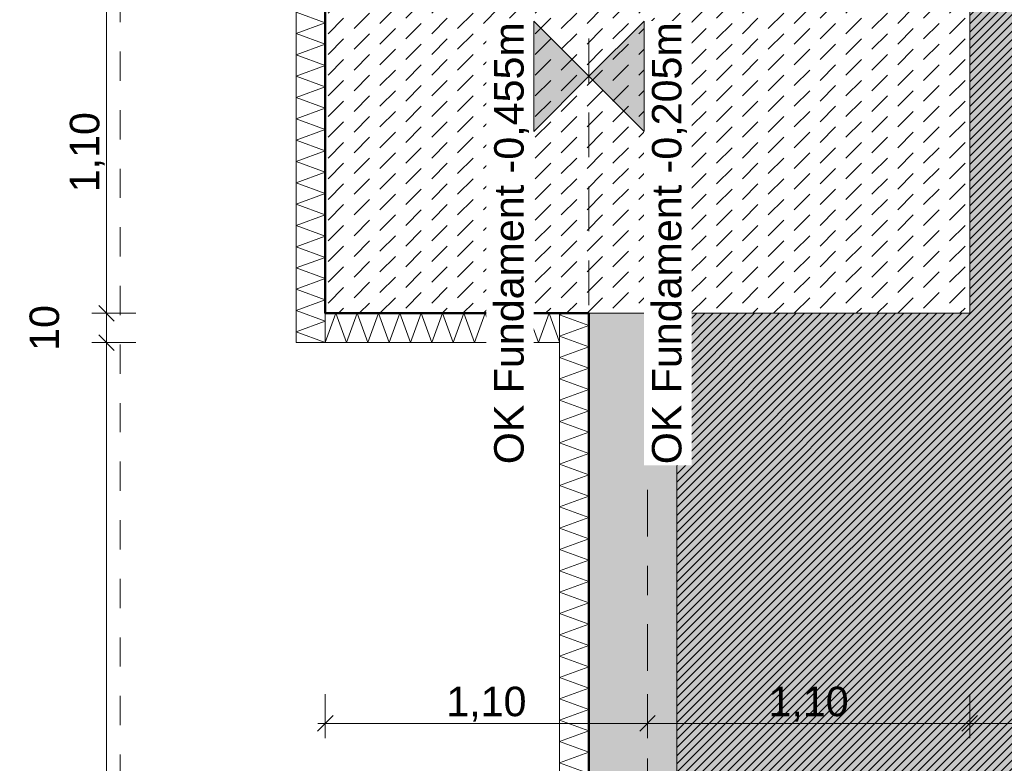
# Model space of a CAD drawing. Header units: metres. Extents: x -273 to 6, y -183 to 13.
# Tile 22 of 256: x -177.56 to -174.2, y -33.83 to -31.29. Entities that reach past the tile are written whole.
import ezdxf

# ---------------------------------------------------------------- set-up
doc = ezdxf.new("R2010")
doc.units = ezdxf.units.M
doc.header["$LTSCALE"] = 0.05
doc.header["$PDMODE"] = 1
doc.header["$PDSIZE"] = -2
for name, pattern in [('ISO-02 Strichlinie', [3.81, 3.048, -0.762]), ('ISO-03 Gestrichelt mit Abstand-3', [1.524, 0.6096, -0.9144]), ('Linienart-53', [5.291531, 3.175, -1.058062, 0.352704, -0.705764])]:
    doc.linetypes.add(name, pattern=pattern)
doc.layers.get('0').update_dxf_attribs({"lineweight": 25})
for name, color, linetype, lineweight, true_color in [('00 -Bauelemente -Beton unbewehrt', 7, 'Continuous', 9, 0xf7e06e), ('00 -Bauelemente -Dämmung innen', 7, 'Continuous', 9, 0xff7fe6), ('30 -32 Gründung- 2 Flachgründungen u. Bodenplatten', 7, 'Continuous', 9, 0xff6633), ('30 -32 Gründung-4 Frostschürze', 7, 'Continuous', 9, 0x66aaff), ('70 -72 Beschriftung- 1 Beschriftung allgemein', 7, 'Continuous', 9, 0xff6633), ('70 -76 Bemaßung- 2 Allgemein', 7, 'Continuous', 5, 0x6666cc)]:
    doc.layers.add(name, color=color, linetype=linetype, lineweight=lineweight, true_color=true_color)
for name, color, linetype, lineweight in [('30 -35 Decken- 2 Beläge- Dämmung', 7, 'Continuous', 9), ('70 -71 Achsen- 1 Gebäudeachsen', 7, 'Linienart-53', 18), ('Keine', 7, 'Continuous', 9)]:
    doc.layers.add(name, color=color, linetype=linetype, lineweight=lineweight)
doc.styles.add('Arial', font='arial.ttf')
doc.dimstyles.new('k+k_klein', dxfattribs={"dimtxt": 0.100689, "dimasz": 0.05302, "dimexe": 0.05, "dimexo": 0.15, "dimgap": 0.005, "dimtad": 1, "dimdec": 3, "dimtxsty": 'Arial', "dimblk": 'VW_SLASH-2', "dimblk1": 'VW_SLASH-2', "dimblk2": 'VW_SLASH-2', "dimcen": 0, "dimdle": 0.025, "dimadec": 3, "dimazin": 0, "dimtfac": 0.75, "dimtdec": 3, "dimtix": 1, "dimtmove": 0, "dimatfit": 0, "dimldrblk": 'VW_FILLEDARROW', "dimfxl": 0.1, "dimfxlon": 1, "dimfrac": 2, "dimtolj": 1, "dimarcsym": 0})

# ---------------------------------------------------------------- blocks, each defined once
blk = doc.blocks.new('_Achsen (3D)')
at = {"layer": '70 -71 Achsen- 1 Gebäudeachsen', "transparency": 33554687}
blk.add_line((-175.421, 3.8), (-175.421, -46.172), dxfattribs=at)
blk = doc.blocks.new('Gruppe-554')
at = {"color": 255, "linetype": 'Continuous', "lineweight": 5}
blk.add_wipeout([(-175.621, -38.672), (-175.621, -32.297), (-175.721, -32.297), (-175.721, -38.672)], dxfattribs=at).dxf.layer = '00 -Bauelemente -Dämmung innen'
blk = doc.blocks.new('Gruppe-555')
at = {"layer": '00 -Bauelemente -Dämmung innen', "color": 7, "transparency": 33554687, "flags": 128}
blk.add_lwpolyline([(-175.621, -33.8676), (-175.721, -33.8312), (-175.621, -33.7948), (-175.721, -33.7584), (-175.621, -33.722), (-175.721, -33.6856), (-175.621, -33.6493), (-175.721, -33.6129), (-175.621, -33.5765), (-175.721, -33.5401), (-175.621, -33.5037), (-175.721, -33.4673), (-175.621, -33.4309), (-175.721, -33.3945), (-175.621, -33.3581), (-175.721, -33.3217), (-175.621, -33.2853), (-175.721, -33.2489), (-175.621, -33.2125), (-175.721, -33.1761), (-175.621, -33.1397), (-175.721, -33.1033), (-175.621, -33.0669), (-175.721, -33.0305), (-175.621, -32.9941), (-175.721, -32.9577), (-175.621, -32.9213), (-175.721, -32.8849), (-175.621, -32.8485), (-175.721, -32.8121), (-175.621, -32.7757), (-175.721, -32.7393), (-175.621, -32.7029), (-175.721, -32.6665), (-175.621, -32.6301), (-175.721, -32.5937), (-175.621, -32.5573), (-175.721, -32.5209), (-175.621, -32.4845), (-175.721, -32.4482), (-175.621, -32.4118), (-175.721, -32.3754), (-175.621, -32.339), (-175.721, -32.3026), (-175.7058, -32.297)], dxfattribs=at)
blk = doc.blocks.new('Gruppe-557')
at = {"layer": '00 -Bauelemente -Dämmung innen', "color": 7, "linetype": 'Continuous', "lineweight": 9, "transparency": 33554687}
blk.add_line((-175.621, -32.297), (-175.721, -32.297), dxfattribs=at)
blk = doc.blocks.new('Gruppe-558')
at = {"color": 7, "transparency": 33554687}
blk.add_blockref('Gruppe-557', (0, 0), dxfattribs=at)
blk = doc.blocks.new('Gruppe-559')
at = {"layer": '00 -Bauelemente -Dämmung innen', "color": 7, "linetype": 'Continuous', "lineweight": 9, "transparency": 33554687}
blk.add_line((-175.721, -32.297), (-175.721, -38.672), dxfattribs=at)
blk = doc.blocks.new('Gruppe-560')
at = {"layer": '00 -Bauelemente -Dämmung innen', "color": 7, "linetype": 'Continuous', "lineweight": 9, "transparency": 33554687}
blk.add_line((-175.621, -38.672), (-175.621, -32.297), dxfattribs=at)
blk = doc.blocks.new('Gruppe-561')
at = {"color": 7, "transparency": 33554687}
for name in ['Gruppe-559', 'Gruppe-560']:
    blk.add_blockref(name, (0, 0), dxfattribs=at)
blk = doc.blocks.new('Gruppe-562')
at = {"layer": '00 -Bauelemente -Dämmung innen', "color": 7}
blk.add_blockref('Gruppe-554', (0, 0), dxfattribs=at)
at = {"color": 7, "transparency": 33554687}
for name in ['Gruppe-558', 'Gruppe-561']:
    blk.add_blockref(name, (0, 0), dxfattribs=at)
at = {"layer": '00 -Bauelemente -Dämmung innen', "color": 7, "transparency": 33554687}
blk.add_blockref('Gruppe-555', (0, 0), dxfattribs=at)
blk = doc.blocks.new('Gruppe-563')
at = {"layer": '00 -Bauelemente -Dämmung innen', "color": 7, "transparency": 33554687}
blk.add_blockref('Gruppe-562', (0, 0), dxfattribs=at)
at = {"layer": '00 -Bauelemente -Dämmung innen', "color": 0, "flags": 1}
for tag in ['prm0_value', 'prm1_value', 'prm2_value', 'prm3_value', 'prm4_value', 'prm5_value', 'prm6_value', 'IFC_UUID', 'instanceID', 'prm0_name', 'prm0_type', 'prm1_name', 'prm1_type', 'prm2_name', 'prm2_type', 'prm3_name', 'prm3_type', 'prm4_name', 'prm4_type', 'prm5_name', 'prm5_type', 'prm6_name', 'prm6_type']:
    blk.add_attdef(tag, (-175.721, -38.672), '', height=0.00018, dxfattribs=at)
blk = doc.blocks.new('Gruppe-1934')
at = {"color": 255, "linetype": 'Continuous', "lineweight": 5}
blk.add_wipeout([(-176.521, -32.397), (-175.721, -32.397), (-175.721, -32.297), (-176.521, -32.297)], dxfattribs=at).dxf.layer = '00 -Bauelemente -Dämmung innen'
blk = doc.blocks.new('Gruppe-1935')
at = {"layer": '00 -Bauelemente -Dämmung innen', "color": 7, "transparency": 33554687, "flags": 128}
blk.add_lwpolyline([(-176.521, -32.397), (-176.4846, -32.297), (-176.4482, -32.397), (-176.4118, -32.297), (-176.3754, -32.397), (-176.339, -32.297), (-176.3026, -32.397), (-176.2662, -32.297), (-176.2298, -32.397), (-176.1934, -32.297), (-176.157, -32.397), (-176.1206, -32.297), (-176.0842, -32.397), (-176.0478, -32.297), (-176.0114, -32.397), (-175.975, -32.297), (-175.9386, -32.397), (-175.9023, -32.297), (-175.8659, -32.397), (-175.8295, -32.297), (-175.7931, -32.397), (-175.7567, -32.297), (-175.721, -32.395)], dxfattribs=at)
blk = doc.blocks.new('Gruppe-1936')
at = {"layer": '00 -Bauelemente -Dämmung innen', "color": 7, "linetype": 'Continuous', "lineweight": 9, "transparency": 33554687}
blk.add_line((-176.521, -32.297), (-176.521, -32.397), dxfattribs=at)
blk = doc.blocks.new('Gruppe-1937')
at = {"layer": '00 -Bauelemente -Dämmung innen', "color": 7, "linetype": 'Continuous', "lineweight": 9, "transparency": 33554687}
blk.add_line((-175.721, -32.397), (-175.721, -32.297), dxfattribs=at)
blk = doc.blocks.new('Gruppe-1938')
at = {"color": 7, "transparency": 33554687}
for name in ['Gruppe-1936', 'Gruppe-1937']:
    blk.add_blockref(name, (0, 0), dxfattribs=at)
blk = doc.blocks.new('Gruppe-1939')
at = {"layer": '00 -Bauelemente -Dämmung innen', "color": 7, "linetype": 'Continuous', "lineweight": 9, "transparency": 33554687}
blk.add_line((-175.721, -32.297), (-176.521, -32.297), dxfattribs=at)
blk = doc.blocks.new('Gruppe-1940')
at = {"layer": '00 -Bauelemente -Dämmung innen', "color": 7, "linetype": 'Continuous', "lineweight": 9, "transparency": 33554687}
blk.add_line((-176.521, -32.397), (-175.721, -32.397), dxfattribs=at)
blk = doc.blocks.new('Gruppe-1941')
at = {"color": 7, "transparency": 33554687}
for name in ['Gruppe-1939', 'Gruppe-1940']:
    blk.add_blockref(name, (0, 0), dxfattribs=at)
blk = doc.blocks.new('Gruppe-1942')
at = {"layer": '00 -Bauelemente -Dämmung innen', "color": 7}
blk.add_blockref('Gruppe-1934', (0, 0), dxfattribs=at)
at = {"color": 7, "transparency": 33554687}
for name in ['Gruppe-1938', 'Gruppe-1941']:
    blk.add_blockref(name, (0, 0), dxfattribs=at)
at = {"layer": '00 -Bauelemente -Dämmung innen', "color": 7, "transparency": 33554687}
blk.add_blockref('Gruppe-1935', (0, 0), dxfattribs=at)
blk = doc.blocks.new('Gruppe-1943')
at = {"layer": '00 -Bauelemente -Dämmung innen', "color": 7, "transparency": 33554687}
blk.add_blockref('Gruppe-1942', (0, 0), dxfattribs=at)
at = {"layer": '00 -Bauelemente -Dämmung innen', "color": 0, "flags": 1}
for tag in ['prm0_value', 'prm1_value', 'prm2_value', 'prm3_value', 'prm4_value', 'prm5_value', 'prm6_value', 'IFC_UUID', 'instanceID', 'prm0_name', 'prm0_type', 'prm1_name', 'prm1_type', 'prm2_name', 'prm2_type', 'prm3_name', 'prm3_type', 'prm4_name', 'prm4_type', 'prm5_name', 'prm5_type', 'prm6_name', 'prm6_type']:
    blk.add_attdef(tag, (-176.521, -32.397), '', height=0.00018, dxfattribs=at)
blk = doc.blocks.new('Gruppe-1944')
at = {"color": 255, "linetype": 'Continuous', "lineweight": 5}
blk.add_wipeout([(-176.521, -32.397), (-176.521, -30.097), (-176.621, -30.097), (-176.621, -32.397)], dxfattribs=at).dxf.layer = '00 -Bauelemente -Dämmung innen'
blk = doc.blocks.new('Gruppe-1945')
at = {"layer": '00 -Bauelemente -Dämmung innen', "color": 7, "transparency": 33554687, "flags": 128}
blk.add_lwpolyline([(-176.521, -32.397), (-176.621, -32.3606), (-176.521, -32.3242), (-176.621, -32.2879), (-176.521, -32.2515), (-176.621, -32.2151), (-176.521, -32.1787), (-176.621, -32.1423), (-176.521, -32.1059), (-176.621, -32.0695), (-176.521, -32.0331), (-176.621, -31.9967), (-176.521, -31.9603), (-176.621, -31.9239), (-176.521, -31.8875), (-176.621, -31.8511), (-176.521, -31.8147), (-176.621, -31.7783), (-176.521, -31.7419), (-176.621, -31.7055), (-176.521, -31.6691), (-176.621, -31.6327), (-176.521, -31.5963), (-176.621, -31.5599), (-176.521, -31.5235), (-176.621, -31.4871), (-176.521, -31.4507), (-176.621, -31.4143), (-176.521, -31.3779), (-176.621, -31.3415), (-176.521, -31.3051), (-176.621, -31.2687), (-176.521, -31.2323), (-176.621, -31.1959), (-176.521, -31.1595), (-176.621, -31.1231), (-176.521, -31.0867), (-176.621, -31.0504), (-176.521, -31.014), (-176.621, -30.9776), (-176.521, -30.9412), (-176.621, -30.9048), (-176.521, -30.8684), (-176.621, -30.832), (-176.521, -30.7956), (-176.621, -30.7592), (-176.521, -30.7228), (-176.621, -30.6864), (-176.521, -30.65), (-176.621, -30.6136), (-176.521, -30.5772), (-176.621, -30.5408), (-176.521, -30.5044), (-176.621, -30.468), (-176.521, -30.4316), (-176.621, -30.3952), (-176.521, -30.3588), (-176.621, -30.3224), (-176.521, -30.286), (-176.621, -30.2496), (-176.521, -30.2132), (-176.621, -30.1768), (-176.521, -30.1404), (-176.621, -30.104), (-176.6018, -30.097)], dxfattribs=at)
blk = doc.blocks.new('Gruppe-1946')
at = {"layer": '00 -Bauelemente -Dämmung innen', "color": 7, "linetype": 'Continuous', "lineweight": 9, "transparency": 33554687}
blk.add_line((-176.621, -32.397), (-176.521, -32.397), dxfattribs=at)
blk = doc.blocks.new('Gruppe-1947')
at = {"layer": '00 -Bauelemente -Dämmung innen', "color": 7, "linetype": 'Continuous', "lineweight": 9, "transparency": 33554687}
blk.add_line((-176.521, -30.097), (-176.621, -30.097), dxfattribs=at)
blk = doc.blocks.new('Gruppe-1948')
at = {"color": 7, "transparency": 33554687}
for name in ['Gruppe-1947', 'Gruppe-1946']:
    blk.add_blockref(name, (0, 0), dxfattribs=at)
blk = doc.blocks.new('Gruppe-1949')
at = {"layer": '00 -Bauelemente -Dämmung innen', "color": 7, "linetype": 'Continuous', "lineweight": 9, "transparency": 33554687}
blk.add_line((-176.621, -30.097), (-176.621, -32.397), dxfattribs=at)
blk = doc.blocks.new('Gruppe-1950')
at = {"layer": '00 -Bauelemente -Dämmung innen', "color": 7, "linetype": 'Continuous', "lineweight": 9, "transparency": 33554687}
blk.add_line((-176.521, -32.397), (-176.521, -30.097), dxfattribs=at)
blk = doc.blocks.new('Gruppe-1951')
at = {"color": 7, "transparency": 33554687}
for name in ['Gruppe-1949', 'Gruppe-1950']:
    blk.add_blockref(name, (0, 0), dxfattribs=at)
blk = doc.blocks.new('Gruppe-1952')
at = {"layer": '00 -Bauelemente -Dämmung innen', "color": 7}
blk.add_blockref('Gruppe-1944', (0, 0), dxfattribs=at)
at = {"color": 7, "transparency": 33554687}
for name in ['Gruppe-1948', 'Gruppe-1951']:
    blk.add_blockref(name, (0, 0), dxfattribs=at)
at = {"layer": '00 -Bauelemente -Dämmung innen', "color": 7, "transparency": 33554687}
blk.add_blockref('Gruppe-1945', (0, 0), dxfattribs=at)
blk = doc.blocks.new('Gruppe-1953')
at = {"layer": '00 -Bauelemente -Dämmung innen', "color": 7, "transparency": 33554687}
blk.add_blockref('Gruppe-1952', (0, 0), dxfattribs=at)
at = {"layer": '00 -Bauelemente -Dämmung innen', "color": 0, "flags": 1}
for tag in ['prm0_value', 'prm1_value', 'prm2_value', 'prm3_value', 'prm4_value', 'prm5_value', 'prm6_value', 'IFC_UUID', 'instanceID', 'prm0_name', 'prm0_type', 'prm1_name', 'prm1_type', 'prm2_name', 'prm2_type', 'prm3_name', 'prm3_type', 'prm4_name', 'prm4_type', 'prm5_name', 'prm5_type', 'prm6_name', 'prm6_type']:
    blk.add_attdef(tag, (-176.621, -32.397), '', height=0.00018, dxfattribs=at)
blk = doc.blocks.new('Gruppe-2363')
at = {"layer": '30 -32 Gründung- 2 Flachgründungen u. Bodenplatten', "flags": 128}
blk.add_lwpolyline([(-176.521, -30.097), (-174.321, -30.097), (-174.321, -32.297), (-176.521, -32.297)], close=True, dxfattribs=at)
at = {"color": 255}
for points in [[(-176.321, -30.4593), (-175.3926, -30.4593), (-175.3926, -30.297), (-176.321, -30.297)], [(-176.321, -31.0273), (-175.1298, -31.0273), (-175.1298, -30.5405), (-176.321, -30.5405)]]:
    blk.add_wipeout(points, dxfattribs=at).dxf.layer = '70 -72 Beschriftung- 1 Beschriftung allgemein'
at = {"layer": '70 -72 Beschriftung- 1 Beschriftung allgemein', "char_height": 0.100689, "attachment_point": 1, "line_spacing_factor": 0.970891, "style": 'Arial'}
for s, insert in [('EF 2,20/2,20m', (-176.321, -30.3241)), ('OK innen=-0,205m\\POK außen=-0,455\\PUK=-1,455m', (-176.321, -30.5675))]:
    blk.add_mtext(s, dxfattribs=dict(at, insert=insert))
blk = doc.blocks.new('Gruppe-2490')
at = {"layer": 'Keine', "color": 7, "linetype": 'ISO-03 Gestrichelt mit Abstand-3', "lineweight": 9, "flags": 128}
blk.add_lwpolyline([(-162.8923, -43.104), (-165.3323, -43.104), (-165.3323, -42.197), (-167.7014, -42.197), (-167.7014, -42.674), (-169.9414, -42.674), (-169.9414, -42.197), (-171.8747, -42.197), (-171.8747, -42.674), (-174.1147, -42.674), (-174.1147, -42.197), (-178.021, -42.197), (-178.021, -20.572), (-177.221, -20.572), (-177.221, -41.397), (-174.1147, -41.397), (-174.1147, -40.677), (-171.8747, -40.677), (-171.8747, -41.397), (-169.9414, -41.397), (-169.9414, -40.677), (-167.7014, -40.677), (-167.7014, -41.397), (-165.3323, -41.397), (-165.3323, -40.004), (-162.8923, -40.004), (-162.8923, -41.397), (-159.876, -41.397), (-159.876, -42.197), (-162.8923, -42.197)], close=True, dxfattribs=at)
blk = doc.blocks.new('_FU_2D LP5 (2D)')
at = {"color": 255}
blk.add_wipeout([(-176.52099996, -30.09704198), (-174.32099996, -30.09704198), (-174.32099996, -32.29704198), (-176.52099996, -32.29704198)], dxfattribs=at).dxf.layer = '00 -Bauelemente -Beton unbewehrt'
at = {"layer": '00 -Bauelemente -Beton unbewehrt', "linetype": 'Continuous', "lineweight": 9}
h = blk.add_hatch(dxfattribs=at)
h.set_pattern_fill('Unbew_ Beton1 1mm SRF', style=0, pattern_type=2)
h.set_pattern_definition([(45, (0, 0), (0.088388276, 0.017677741), [0.075, -0.05])])
h.paths.add_polyline_path([(-176.52099996, -30.09704198), (-174.32099996, -30.09704198), (-174.32099996, -32.29704198), (-176.52099996, -32.29704198)])
at = {"layer": '30 -35 Decken- 2 Beläge- Dämmung', "linetype": 'Continuous', "lineweight": 18, "true_color": 0xd9d9d9}
h = blk.add_hatch(dxfattribs=at)
h.set_pattern_fill('Schraffur grau', color=254, style=0, pattern_type=2)
h.set_pattern_definition([(45, (-169.438402, -27.189444), (0.014142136, -0.014142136), [])])
h.paths.add_polyline_path([(-170.32099996, -13.79704198), (-162.72099996, -13.79704198), (-162.72099996, -12.29704198), (-175.32099996, -12.29704198), (-175.32099996, -18.69704198), (-174.17099996, -18.69704198), (-174.17099996, -24.19704198), (-175.32099996, -24.19704198), (-175.32099996, -30.09704198), (-174.32099996, -30.09704198), (-174.32099996, -32.29704198), (-175.32099996, -32.29704198), (-175.32099996, -38.67204198), (-174.64599996, -38.67204198), (-174.64599996, -39.34704198), (-168.59599996, -39.34704198), (-168.59599996, -38.67204198), (-167.04599996, -38.67204198), (-167.04599996, -39.34704198), (-160.82099996, -39.34704198), (-160.82099996, -34.34704198), (-170.32099996, -34.34704198)])
at = {"layer": 'Keine', "linetype": 'Continuous', "lineweight": 0, "transparency": 33554511}
h = blk.add_hatch(color=43, dxfattribs=at)
h.paths.add_polyline_path([(-168.59599996, -39.34704198), (-168.59599996, -38.67204198), (-167.04599996, -38.67204198), (-167.04599996, -39.34704198), (-160.82099996, -39.34704198), (-160.82099996, -12.29704198), (-175.32099996, -12.29704198), (-175.32099996, -18.69704198), (-174.17099996, -18.69704198), (-174.17099996, -24.19704198), (-175.32099996, -24.19704198), (-175.32099996, -30.09704198), (-174.32099996, -30.09704198), (-174.32099996, -32.29704198), (-175.32099996, -32.29704198), (-175.32099996, -38.67204198), (-174.64599996, -38.67204198), (-174.64599996, -39.34704198)])
h.paths.add_polyline_path([(-169.32099996, -29.69704198), (-166.32099996, -29.69704198), (-166.32099996, -32.69704198), (-169.32099996, -32.69704198)])
h.paths.add_polyline_path([(-166.32099996, -25.19704198), (-169.32099996, -25.19704198), (-169.32099996, -17.69704198), (-166.32099996, -17.69704198)])
at = {"layer": '00 -Bauelemente -Beton unbewehrt', "flags": 128}
blk.add_lwpolyline([(-176.52099996, -30.09704198), (-174.32099996, -30.09704198), (-174.32099996, -32.29704198), (-176.52099996, -32.29704198)], close=True, dxfattribs=at)
at = {"layer": '30 -35 Decken- 2 Beläge- Dämmung', "flags": 128}
blk.add_lwpolyline([(-170.32099996, -13.79704198), (-162.72099996, -13.79704198), (-162.72099996, -12.29704198), (-175.32099996, -12.29704198), (-175.32099996, -18.69704198), (-174.17099996, -18.69704198), (-174.17099996, -24.19704198), (-175.32099996, -24.19704198), (-175.32099996, -30.09704198), (-174.32099996, -30.09704198), (-174.32099996, -32.29704198), (-175.32099996, -32.29704198), (-175.32099996, -38.67204198), (-174.64599996, -38.67204198), (-174.64599996, -39.34704198), (-168.59599996, -39.34704198), (-168.59599996, -38.67204198), (-167.04599996, -38.67204198), (-167.04599996, -39.34704198), (-160.82099996, -39.34704198), (-160.82099996, -34.34704198), (-170.32099996, -34.34704198)], close=True, dxfattribs=at)
at = {"layer": 'Keine', "flags": 128}
blk.add_lwpolyline([(-168.59599996, -39.34704198), (-168.59599996, -38.67204198), (-167.04599996, -38.67204198), (-167.04599996, -39.34704198), (-160.82099996, -39.34704198), (-160.82099996, -12.29704198), (-175.32099996, -12.29704198), (-175.32099996, -18.69704198), (-174.17099996, -18.69704198), (-174.17099996, -24.19704198), (-175.32099996, -24.19704198), (-175.32099996, -30.09704198), (-174.32099996, -30.09704198), (-174.32099996, -32.29704198), (-175.32099996, -32.29704198), (-175.32099996, -38.67204198), (-174.64599996, -38.67204198), (-174.64599996, -39.34704198)], close=True, dxfattribs=at)
at = {"layer": '00 -Bauelemente -Dämmung innen', "color": 7}
blk.add_blockref('Gruppe-563', (0, 0), dxfattribs=at)
at = {"layer": '30 -32 Gründung-4 Frostschürze', "linetype": 'Continuous', "lineweight": 0, "transparency": 33554534}
blk.add_hatch(color=161, dxfattribs=at).paths.add_polyline_path([(-175.62099996, -38.67204198), (-175.62099996, -32.29704198), (-175.32099996, -32.29704198), (-175.32099996, -38.67204198)])
at = {"layer": '30 -32 Gründung- 2 Flachgründungen u. Bodenplatten', "linetype": 'ISO-02 Strichlinie'}
blk.add_line((-175.62099996, -30.09704198), (-175.62099996, -32.29704198), dxfattribs=at)
at = {"layer": '30 -32 Gründung-4 Frostschürze', "flags": 128}
blk.add_lwpolyline([(-175.62099996, -38.67204198), (-175.62099996, -32.29704198), (-175.32099996, -32.29704198), (-175.32099996, -38.67204198)], close=True, dxfattribs=at)
at = {"layer": '00 -Bauelemente -Dämmung innen', "color": 7}
blk.add_blockref('Gruppe-1943', (0, 0), dxfattribs=at)
blk.add_blockref('Gruppe-1953', (0, 0), dxfattribs=at)
at = {"layer": '30 -32 Gründung- 2 Flachgründungen u. Bodenplatten', "color": 7}
blk.add_blockref('Gruppe-2363', (0, 0), dxfattribs=at)
at = {"layer": '70 -72 Beschriftung- 1 Beschriftung allgemein', "color": 7}
blk.add_blockref('Gruppe-2490', (0, 0), dxfattribs=at)
at = {"layer": '70 -72 Beschriftung- 1 Beschriftung allgemein', "color": 103, "lineweight": 50, "true_color": 0x66cc7f, "flags": 128}
blk.add_lwpolyline([(-176.02099996, -11.09704198), (-176.02099996, -12.29704198), (-175.62099996, -12.29704198), (-175.62099996, -18.69704198), (-176.67099996, -18.69704198), (-176.67099996, -24.19704197), (-175.62099996, -24.19704198), (-175.62099996, -30.09704198), (-176.52099996, -30.09704198), (-176.52099996, -32.29704198), (-175.62099996, -32.29704198), (-175.62099996, -38.67204198), (-176.19599996, -38.67204198), (-176.19599996, -40.22204198), (-174.64599996, -40.22204198), (-174.64599996, -39.64704198), (-168.59599996, -39.64704198), (-168.59599996, -40.22204198), (-167.04599996, -40.22204198), (-167.04599996, -39.64704198), (-160.82099996, -39.64704198), (-160.82099996, -40.04704198), (-159.62099996, -40.04704198)], dxfattribs=at)
blk = doc.blocks.new('VW_SLASH-2')
at = {"color": 0, "linetype": 'ByBlock', "lineweight": -2, "transparency": 16777216}
blk.add_line((0.472, 0), (-1, 0), dxfattribs=at)
at = {"color": 0, "lineweight": 5, "transparency": 16777216, "flags": 128}
blk.add_lwpolyline([(0.5, 0.5), (-0.5, -0.5)], dxfattribs=at)
blk = doc.blocks.new('*D3053')
at = {"layer": '70 -76 Bemaßung- 2 Allgemein', "color": 0, "lineweight": -2}
for p, q in [((-177.668, -31.197), (-177.818, -31.197)), ((-177.768, -32.244), (-177.768, -31.2501)), ((-177.668, -32.297), (-177.818, -32.297))]:
    blk.add_line(p, q, dxfattribs=at)
at = {"layer": 'Defpoints', "color": 0}
for p in [(-177.768, -31.197), (-176.521, -31.197), (-175.621, -32.297)]:
    blk.add_point(p, dxfattribs=at)
at = {"layer": '70 -76 Bemaßung- 2 Allgemein', "color": 0, "lineweight": -2, "xscale": 0.05302001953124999, "yscale": 0.05302001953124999, "zscale": 0.05302001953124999}
for p, rotation in [((-177.768, -31.197), 90), ((-177.768, -32.297), 270)]:
    blk.add_blockref('VW_SLASH-2', p, dxfattribs=dict(at, rotation=rotation))
at = {"layer": '70 -76 Bemaßung- 2 Allgemein', "color": 0, "insert": (-177.8335, -31.747), "char_height": 0.10069, "attachment_point": 5, "rotation": 90, "style": 'Arial'}
blk.add_mtext('\\A1;1,10', dxfattribs=at)
blk = doc.blocks.new('VW_FILLEDARROW')
at = {"linetype": 'Continuous', "lineweight": 0, "transparency": 16777216}
blk.add_hatch(color=0, dxfattribs=at).paths.add_polyline_path([(-2.829, 0.758), (0, 0), (-2.829, -0.758)])
at = {"color": 0, "lineweight": 5, "transparency": 16777216, "flags": 128}
blk.add_lwpolyline([(-2.829, 0.758), (0, 0), (-2.829, -0.758)], close=True, dxfattribs=at)
blk = doc.blocks.new('*D3054')
at = {"layer": '70 -76 Bemaßung- 2 Allgemein', "color": 0, "lineweight": -2}
for p, q in [((-177.668, -32.297), (-177.818, -32.297)), ((-177.768, -38.619), (-177.768, -32.3501)), ((-177.668, -38.672), (-177.818, -38.672))]:
    blk.add_line(p, q, dxfattribs=at)
at = {"layer": 'Defpoints', "color": 0}
for p in [(-177.768, -32.297), (-175.621, -32.297), (-175.621, -38.672)]:
    blk.add_point(p, dxfattribs=at)
at = {"layer": '70 -76 Bemaßung- 2 Allgemein', "color": 0, "lineweight": -2, "xscale": 0.05302001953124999, "yscale": 0.05302001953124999, "zscale": 0.05302001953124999}
for p, rotation in [((-177.768, -32.297), 90), ((-177.768, -38.672), 270)]:
    blk.add_blockref('VW_SLASH-2', p, dxfattribs=dict(at, rotation=rotation))
at = {"layer": '70 -76 Bemaßung- 2 Allgemein', "color": 0, "insert": (-177.8502, -35.4845), "char_height": 0.100689, "attachment_point": 5, "rotation": 90, "style": 'Arial'}
blk.add_mtext('\\A1;6,37\\S5^ ;', dxfattribs=at)
blk = doc.blocks.new('*D3194')
at = {"layer": '70 -76 Bemaßung- 2 Allgemein', "color": 0, "lineweight": -2}
for p, q in [((-177.168, -31.197), (-177.318, -31.197)), ((-177.268, -32.244), (-177.268, -31.2501)), ((-177.168, -32.297), (-177.318, -32.297))]:
    blk.add_line(p, q, dxfattribs=at)
at = {"layer": 'Defpoints', "color": 0}
for p in [(-177.268, -31.197), (-176.521, -31.197), (-176.521, -32.297)]:
    blk.add_point(p, dxfattribs=at)
at = {"layer": '70 -76 Bemaßung- 2 Allgemein', "color": 0, "lineweight": -2, "xscale": 0.05302001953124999, "yscale": 0.05302001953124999, "zscale": 0.05302001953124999}
for p, rotation in [((-177.268, -31.197), 90.00000000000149), ((-177.268, -32.297), 270.0000000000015)]:
    blk.add_blockref('VW_SLASH-2', p, dxfattribs=dict(at, rotation=rotation))
at = {"layer": '70 -76 Bemaßung- 2 Allgemein', "color": 0, "insert": (-177.3335, -31.747), "char_height": 0.10069, "attachment_point": 5, "rotation": 90, "style": 'Arial'}
blk.add_mtext('\\A1;1,10', dxfattribs=at)
blk = doc.blocks.new('*D3195')
at = {"layer": '70 -76 Bemaßung- 2 Allgemein', "color": 0, "lineweight": -2}
for p, q in [((-177.268, -32.244), (-177.268, -32.191)), ((-177.168, -32.297), (-177.318, -32.297)), ((-177.268, -32.397), (-177.268, -32.297)), ((-177.168, -32.397), (-177.318, -32.397)), ((-177.268, -32.4501), (-177.268, -32.5031))]:
    blk.add_line(p, q, dxfattribs=at)
at = {"layer": 'Defpoints', "color": 0}
for p in [(-177.268, -32.297), (-176.521, -32.297), (-176.621, -32.397)]:
    blk.add_point(p, dxfattribs=at)
at = {"layer": '70 -76 Bemaßung- 2 Allgemein', "color": 0, "lineweight": -2, "xscale": 0.05302001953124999, "yscale": 0.05302001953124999, "zscale": 0.05302001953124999}
for p, rotation in [((-177.268, -32.297), 270), ((-177.268, -32.397), 90)]:
    blk.add_blockref('VW_SLASH-2', p, dxfattribs=dict(at, rotation=rotation))
at = {"layer": '70 -76 Bemaßung- 2 Allgemein', "color": 0, "insert": (-177.4797, -32.347), "char_height": 0.10069, "attachment_point": 5, "rotation": 90, "style": 'Arial'}
blk.add_mtext('\\A1;10', dxfattribs=at)
blk = doc.blocks.new('*D3196')
at = {"layer": '70 -76 Bemaßung- 2 Allgemein', "color": 0, "lineweight": -2}
for p, q in [((-177.168, -32.397), (-177.318, -32.397)), ((-177.268, -38.519), (-177.268, -32.4501)), ((-177.168, -38.572), (-177.318, -38.572))]:
    blk.add_line(p, q, dxfattribs=at)
at = {"layer": 'Defpoints', "color": 0}
for p in [(-177.268, -32.397), (-176.621, -32.397), (-176.296, -38.572)]:
    blk.add_point(p, dxfattribs=at)
at = {"layer": '70 -76 Bemaßung- 2 Allgemein', "color": 0, "lineweight": -2, "xscale": 0.05302001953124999, "yscale": 0.05302001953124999, "zscale": 0.05302001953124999}
for p, rotation in [((-177.268, -32.397), 90.00000000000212), ((-177.268, -38.572), 270.0000000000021)]:
    blk.add_blockref('VW_SLASH-2', p, dxfattribs=dict(at, rotation=rotation))
at = {"layer": '70 -76 Bemaßung- 2 Allgemein', "color": 0, "insert": (-177.3502, -35.4845), "char_height": 0.100689, "attachment_point": 5, "rotation": 90, "style": 'Arial'}
blk.add_mtext('\\A1;6,17\\S5^ ;', dxfattribs=at)
blk = doc.blocks.new('*D3653')
at = {"layer": '70 -76 Bemaßung- 2 Allgemein', "color": 0, "lineweight": -2}
for p, q in [((-176.521, -33.597), (-176.521, -33.747)), ((-175.421, -33.597), (-175.421, -33.747)), ((-175.474, -33.697), (-176.468, -33.697))]:
    blk.add_line(p, q, dxfattribs=at)
at = {"layer": 'Defpoints', "color": 0}
for p in [(-176.521, -32.297), (-175.421, -32.297), (-176.521, -33.697)]:
    blk.add_point(p, dxfattribs=at)
at = {"layer": '70 -76 Bemaßung- 2 Allgemein', "color": 0, "lineweight": -2, "xscale": 0.05302001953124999, "yscale": 0.05302001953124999, "zscale": 0.05302001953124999, "rotation": 180}
blk.add_blockref('VW_SLASH-2', (-176.521, -33.697), dxfattribs=at)
at = {"layer": '70 -76 Bemaßung- 2 Allgemein', "color": 0, "lineweight": -2, "xscale": 0.05302001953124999, "yscale": 0.05302001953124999, "zscale": 0.05302001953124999}
blk.add_blockref('VW_SLASH-2', (-175.421, -33.697), dxfattribs=at)
at = {"layer": '70 -76 Bemaßung- 2 Allgemein', "color": 0, "insert": (-175.971, -33.6316), "char_height": 0.10069, "attachment_point": 5, "style": 'Arial'}
blk.add_mtext('\\A1;1,10', dxfattribs=at)
blk = doc.blocks.new('*D3654')
at = {"layer": '70 -76 Bemaßung- 2 Allgemein', "color": 0, "lineweight": -2}
for p, q in [((-175.421, -33.597), (-175.421, -33.747)), ((-174.321, -33.597), (-174.321, -33.747)), ((-174.374, -33.697), (-175.368, -33.697))]:
    blk.add_line(p, q, dxfattribs=at)
at = {"layer": 'Defpoints', "color": 0}
for p in [(-175.421, -32.297), (-174.321, -32.297), (-175.421, -33.697)]:
    blk.add_point(p, dxfattribs=at)
at = {"layer": '70 -76 Bemaßung- 2 Allgemein', "color": 0, "lineweight": -2, "xscale": 0.05302001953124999, "yscale": 0.05302001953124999, "zscale": 0.05302001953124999, "rotation": 180}
blk.add_blockref('VW_SLASH-2', (-175.421, -33.697), dxfattribs=at)
at = {"layer": '70 -76 Bemaßung- 2 Allgemein', "color": 0, "lineweight": -2, "xscale": 0.05302001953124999, "yscale": 0.05302001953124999, "zscale": 0.05302001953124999}
blk.add_blockref('VW_SLASH-2', (-174.321, -33.697), dxfattribs=at)
at = {"layer": '70 -76 Bemaßung- 2 Allgemein', "color": 0, "insert": (-174.871, -33.6316), "char_height": 0.10069, "attachment_point": 5, "style": 'Arial'}
blk.add_mtext('\\A1;1,10', dxfattribs=at)
blk = doc.blocks.new('*D3655')
at = {"layer": '70 -76 Bemaßung- 2 Allgemein', "color": 0, "lineweight": -2}
for p, q in [((-174.321, -33.597), (-174.321, -33.747)), ((-169.321, -33.597), (-169.321, -33.747)), ((-169.374, -33.697), (-174.268, -33.697))]:
    blk.add_line(p, q, dxfattribs=at)
at = {"layer": 'Defpoints', "color": 0}
for p in [(-174.321, -32.297), (-169.321, -32.697), (-174.321, -33.697)]:
    blk.add_point(p, dxfattribs=at)
at = {"layer": '70 -76 Bemaßung- 2 Allgemein', "color": 0, "lineweight": -2, "xscale": 0.05302001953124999, "yscale": 0.05302001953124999, "zscale": 0.05302001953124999, "rotation": 180}
blk.add_blockref('VW_SLASH-2', (-174.321, -33.697), dxfattribs=at)
at = {"layer": '70 -76 Bemaßung- 2 Allgemein', "color": 0, "lineweight": -2, "xscale": 0.05302001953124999, "yscale": 0.05302001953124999, "zscale": 0.05302001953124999}
blk.add_blockref('VW_SLASH-2', (-169.321, -33.697), dxfattribs=at)
at = {"layer": '70 -76 Bemaßung- 2 Allgemein', "color": 0, "insert": (-171.821, -33.6316), "char_height": 0.10069, "attachment_point": 5, "style": 'Arial'}
blk.add_mtext('\\A1;5,00', dxfattribs=at)
blk = doc.blocks.new('Gruppe-2906')
at = {"color": 255}
for points in [[(-175.8092, -32.8161), (-175.8092, -31.2995), (-175.9715, -31.2995), (-175.9715, -32.8161)], [(-175.2705, -32.8161), (-175.2705, -31.2995), (-175.4328, -31.2995), (-175.4328, -32.8161)]]:
    blk.add_wipeout(points, dxfattribs=at).dxf.layer = '70 -72 Beschriftung- 1 Beschriftung allgemein'
at = {"layer": '30 -32 Gründung- 2 Flachgründungen u. Bodenplatten', "linetype": 'Continuous', "lineweight": 0, "transparency": 33554687}
for points in [[(-175.8092, -31.2995), (-175.621, -31.4878), (-175.8092, -31.676)], [(-175.4328, -31.2995), (-175.621, -31.4878), (-175.4328, -31.676)]]:
    blk.add_hatch(color=7, dxfattribs=at).paths.add_polyline_path(points)
at = {"layer": '30 -32 Gründung- 2 Flachgründungen u. Bodenplatten', "flags": 128}
for points in [[(-175.8092, -31.2995), (-175.621, -31.4878), (-175.8092, -31.676)], [(-175.4328, -31.2995), (-175.621, -31.4878), (-175.4328, -31.676)]]:
    blk.add_lwpolyline(points, close=True, dxfattribs=at)
at = {"layer": '70 -72 Beschriftung- 1 Beschriftung allgemein', "char_height": 0.100689, "attachment_point": 2, "rotation": 90, "line_spacing_factor": 0.970891, "style": 'Arial'}
for s, insert in [('OK Fundament -0,455m', (-175.9445, -32.0578)), ('OK Fundament -0,205m', (-175.4058, -32.0578))]:
    blk.add_mtext(s, dxfattribs=dict(at, insert=insert))
blk = doc.blocks.new('Gruppe-2790')
at = {"layer": '70 -76 Bemaßung- 2 Allgemein'}
for base, p1, p2, text, picture, middle in [((-177.76799996, -31.19704198), (-175.62099996, -32.29704198), (-176.52099996, -31.19704198), '1,10', '*D3053', (-177.8334635, -31.74704198)), ((-177.76799996, -32.29704198), (-175.62099996, -38.67204198), (-175.62099996, -32.29704198), '6,37\\S5^ ;', '*D3054', (-177.8501946, -35.48454198))]:
    dim = blk.add_linear_dim(base=base, p1=p1, p2=p2, angle=270, text=text, dimstyle='k+k_klein', override={"dimtxt": 0.100689, "dimgap": 0.005, "dimdec": 8, "dimpost": '<>', "dimtxsty": 'Arial', "dimtmove": 2}, dxfattribs=at)
    dim.commit()
    dim.dimension.update_dxf_attribs({"geometry": picture, "text_midpoint": middle})
blk = doc.blocks.new('Gruppe-2793')
at = {"layer": '70 -76 Bemaßung- 2 Allgemein'}
for base, p1, p2, text, override, picture, middle in [((-177.268, -31.197), (-176.521, -32.297), (-176.521, -31.197), '1,10', {"dimtxt": 0.100689, "dimgap": 0.005, "dimpost": '<>', "dimtxsty": 'Arial', "dimtmove": 2}, '*D3194', (-177.3335, -31.747)), ((-177.268, -32.297), (-176.621, -32.397), (-176.521, -32.297), '10', {"dimtxt": 0.100689, "dimgap": 0.005, "dimpost": '<>', "dimtxsty": 'Arial', "dimtix": 0, "dimtmove": 2}, '*D3195', (-177.4797, -32.347)), ((-177.268, -32.397), (-176.296, -38.572), (-176.621, -32.397), '6,17\\S5^ ;', {"dimtxt": 0.100689, "dimgap": 0.005, "dimpost": '<>', "dimtxsty": 'Arial', "dimtmove": 2}, '*D3196', (-177.3502, -35.4845))]:
    dim = blk.add_linear_dim(base=base, p1=p1, p2=p2, angle=270, text=text, dimstyle='k+k_klein', override=override, dxfattribs=at)
    dim.commit()
    dim.dimension.update_dxf_attribs({"geometry": picture, "text_midpoint": middle})
blk = doc.blocks.new('Gruppe-2817')
at = {"layer": '70 -76 Bemaßung- 2 Allgemein'}
for base, p1, p2, text, picture, middle in [((-176.52099996, -33.69704198), (-175.42099996, -32.29704198), (-176.52099996, -32.29704198), '1,10', '*D3653', (-175.97099996, -33.63157844)), ((-175.42099996, -33.69704198), (-174.32099996, -32.29704198), (-175.42099996, -32.29704198), '1,10', '*D3654', (-174.87099996, -33.63157844)), ((-174.32099996, -33.69704198), (-169.32099996, -32.69704198), (-174.32099996, -32.29704198), '5,00', '*D3655', (-171.82099996, -33.63157844))]:
    dim = blk.add_linear_dim(base=base, p1=p1, p2=p2, text=text, dimstyle='k+k_klein', override={"dimtxt": 0.100689, "dimgap": 0.005, "dimdec": 8, "dimpost": '<>', "dimtxsty": 'Arial', "dimtmove": 2}, dxfattribs=at)
    dim.commit()
    dim.dimension.update_dxf_attribs({"geometry": picture, "text_midpoint": middle})
blk = doc.blocks.new('_FU_2D Bemaßung_ Beschriftung (3D)')
at = {"layer": '70 -76 Bemaßung- 2 Allgemein'}
for name in ['Gruppe-2793', 'Gruppe-2790', 'Gruppe-2817']:
    blk.add_blockref(name, (0, 0), dxfattribs=at)
at = {"layer": '70 -72 Beschriftung- 1 Beschriftung allgemein', "color": 7}
blk.add_blockref('Gruppe-2906', (0, 0), dxfattribs=at)

msp = doc.modelspace()

# ---------------------------------------------------------------- block references
at = {"layer": 'Keine', "color": 1}
msp.add_blockref('_Achsen (3D)', (0, 0), dxfattribs=at)

# ---------------------------------------------------------------- next in the draw order: block references
msp.add_blockref('_FU_2D LP5 (2D)', (0, 0), dxfattribs=at)

# ---------------------------------------------------------------- next in the draw order: block references
msp.add_blockref('_FU_2D Bemaßung_ Beschriftung (3D)', (0, 0), dxfattribs=at)

doc.saveas('drawing.dxf')
